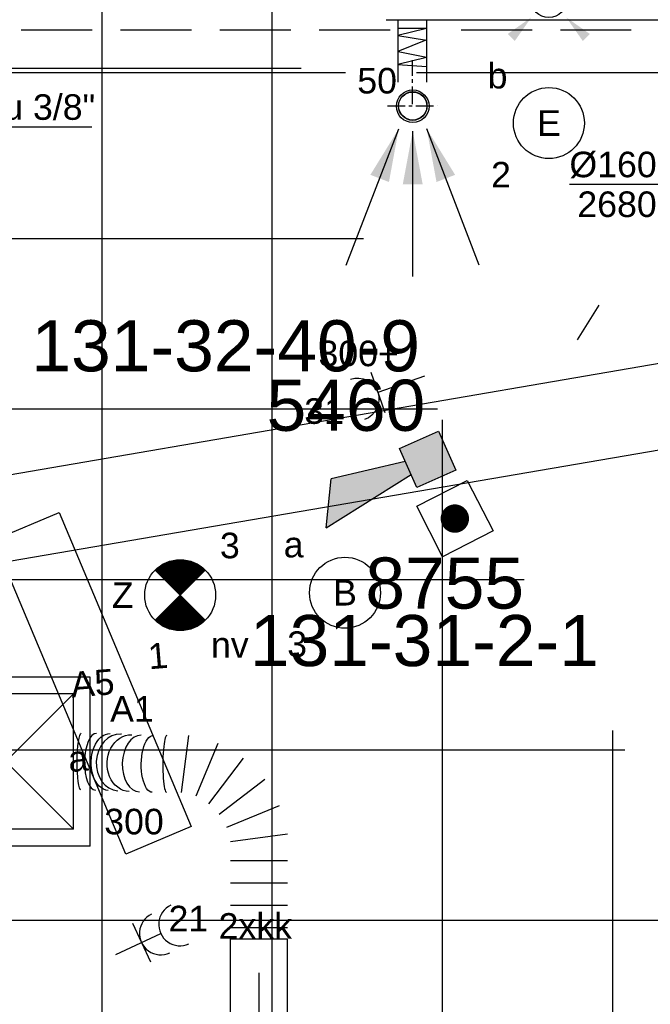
# Model space of a CAD drawing. Extents: x -132501 to 411300, y -42818 to 427495.
# Tile 95 of 256: x 33516 to 35739, y 18017 to 21484. Entities that reach past the tile are written whole.
import ezdxf
from ezdxf.enums import TextEntityAlignment as Align

# ---------------------------------------------------------------- set-up
doc = ezdxf.new("R2010")
doc.units = 0
doc.header["$LTSCALE"] = 50
for name, pattern in [('2322140', [45, 40, -5]), ('2322203', [45, 5, -2, 5, -2, 5, -2, 5, -2, 5, -2, 5, -5]), ('CENTER', [2, 1.25, -0.25, 0.25, -0.25]), ('CENTER2', [28.575, 19.05, -3.175, 3.175, -3.175]), ('STREEPJES', [0.1, 0.05, -0.05])]:
    doc.linetypes.add(name, pattern=pattern)
doc.layers.get('0').update_dxf_attribs({"linetype": 'CONTINUOUS'})
for name, color, linetype in [('45 Plafond 2D arcering', 7, 'CONTINUOUS'), ('57LB', 6, 'CONTINUOUS'), ('brandmeldserienummers', 1, 'CONTINUOUS'), ('EL6131--', 2, 'CONTINUOUS'), ('EL6222--', 3, 'CONTINUOUS'), ('EL6311--', 3, 'CONTINUOUS'), ('EL6350--', 3, 'CONTINUOUS'), ('EL6511--', 3, 'CONTINUOUS'), ('EM6131--', 1, 'CONTINUOUS'), ('WBIB', 7, 'CONTINUOUS'), ('WL524---', 90, 'CONTINUOUS'), ('WL5448--', 4, 'CONTINUOUS'), ('WL570---_RETOUR_RST', 2, 'CONTINUOUS'), ('WL570---_TOEVOER', 3, 'CONTINUOUS'), ('WL570---_TOEVOER_HL', 8, 'CONTINUOUS'), ('WL570---_TOEVOER_RST', 2, 'CONTINUOUS'), ('WL570---_TOEVOER_RST_HL', 1, 'CONTINUOUS'), ('WM5448--', 1, 'CONTINUOUS'), ('WM570---_RETOUR_RST_PR', 1, 'CONTINUOUS'), ('WM570---_TOEVOER', 1, 'CONTINUOUS'), ('WM570---_TOEVOER_PR', 1, 'CONTINUOUS'), ('WM570---_TOEVOER_RST_PR', 1, 'CONTINUOUS')]:
    doc.layers.add(name, color=color, linetype=linetype)
doc.styles.add('BURO-018', font='ARIAL.TTF', dxfattribs={"height": 63})

# ---------------------------------------------------------------- blocks, each defined once
blk = doc.blocks.new('E00028')
at = {"color": 0, "linetype": 'Continuous'}
for p, q in [((1.5, 11), (-1.5, 9.268)), ((1.5, 11), (0.5, 4)), ((-0.5, 4), (-1.5, 9.268)), ((-1.5, 4), (-1.5, 1)), ((1.5, 4), (-1.5, 4)), ((1.5, 1), (1.5, 4)), ((-1.5, 1), (1.5, 1))]:
    blk.add_line(p, q, dxfattribs=at)
for points in [[(-1.5, 9.268), (1.5, 11), (-0.5, 4), (0.5, 4)], [(-1.5, 4), (1.5, 4), (-1.5, 1), (1.5, 1)]]:
    blk.add_solid(points, dxfattribs=at)
at = {"color": 0, "linetype": 'Continuous', "style": 'BURO-018'}
blk.add_attdef('E_TEXT1', text='', height=1.8, dxfattribs=at).set_placement((0, 13.5), align=Align.MIDDLE)
at = {"color": 0, "linetype": 'Continuous', "style": 'BURO-018', "flags": 1}
blk.add_attdef('E_MATCODE', (0, 0), '', height=1.8, dxfattribs=at)
blk = doc.blocks.new('E00124')
at = {"color": 0, "linetype": 'Continuous'}
for p, q in [((-2, 5), (2, 5)), ((-2, 1), (-2, 5)), ((2, 5), (2, 1)), ((2, 1), (-2, 1))]:
    blk.add_line(p, q, dxfattribs=at)
at = {"color": 0, "linetype": 'Continuous', "const_width": 1}
blk.add_lwpolyline([(-0.5, 3, 1), (0.5, 3, 1)], format="xyb", close=True, dxfattribs=at)
at = {"color": 0, "linetype": 'Continuous', "style": 'BURO-018'}
blk.add_attdef('E_TEXT1', text='', height=1.8, dxfattribs=at).set_placement((0, 7.5), align=Align.MIDDLE)
at = {"color": 0, "linetype": 'Continuous', "style": 'BURO-018', "flags": 1}
blk.add_attdef('E_MATCODE', (0, 0), '', height=1.8, dxfattribs=at)
blk = doc.blocks.new('1115B3A')
at = {"color": 0, "linetype": 'Continuous'}
blk.add_circle((0, 0), 2.5, dxfattribs=at)
at = {"color": 0, "linetype": 'Continuous', "style": 'BURO-018'}
for tag, p in [('E_GKAST', (0, 8)), ('E_GROEP', (0, 5)), ('E_SGROEP', (4.5, 5)), ('E_ARMCODE', (0, 0)), ('E_SLET', (4.5, -1))]:
    blk.add_attdef(tag, text='', height=1.8, dxfattribs=at).set_placement(p, align=Align.MIDDLE)
blk = doc.blocks.new('E00018')
at = {"color": 0, "linetype": 'Continuous'}
for p, q in [((-1.768, -1.768), (1.768, 1.768)), ((1.768, -1.768), (-1.768, 1.768))]:
    blk.add_line(p, q, dxfattribs=at)
at = {"color": 0, "linetype": 'Continuous', "const_width": 2.5}
for points in [[(-0.884, 0.884, -0.198912), (0, 1.25, -0.198912), (0.884, 0.884, -1)], [(-0.884, -0.884, 0.198912), (0, -1.25, 0.198912), (0.884, -0.884, 1)]]:
    blk.add_lwpolyline(points, format="xyb", dxfattribs=at)
blk = doc.blocks.new('1115B3A-NO1')
at = {"color": 0, "linetype": 'Continuous'}
blk.add_circle((0, 0), 2.5, dxfattribs=at)
at = {"color": 0, "zscale": 50}
blk.add_blockref('E00018', (0, 0), dxfattribs=at)
at = {"color": 0, "linetype": 'Continuous', "style": 'BURO-018'}
for tag, p in [('E_GKAST', (0, 8)), ('E_GROEP', (0, 5)), ('E_SGROEP', (4.5, 5)), ('E_ARMCODE', (0, 0)), ('E_SLET', (4.5, -1))]:
    blk.add_attdef(tag, text='', height=1.8, dxfattribs=at).set_placement(p, align=Align.MIDDLE)
blk = doc.blocks.new('E001611200250')
at = {"color": 0}
for p, q in [((-12, -2.5), (-12, 2.5)), ((-12, 2.5), (12, 2.5)), ((12, 2.5), (12, -2.5)), ((12, -2.5), (-12, -2.5))]:
    blk.add_line(p, q, dxfattribs=at)
at = {"color": 0, "linetype": 'Continuous', "style": 'BURO-018'}
for tag, p in [('E_GKAST', (0, 8)), ('E_GROEP', (0, 5)), ('E_SGROEP', (4.5, 5)), ('E_ARMCODE', (0, 0)), ('E_SLET', (4.5, -3))]:
    blk.add_attdef(tag, text='', height=1.8, dxfattribs=at).set_placement(p, align=Align.MIDDLE)
blk = doc.blocks.new('E00411')
at = {"color": 0, "linetype": 'Continuous'}
blk.add_circle((0, 0), 1.25, dxfattribs=at)
for points in [[(-2.892, 2.396), (-2.396, 2.892), (-1.237, 1.237)], [(2.396, 2.892), (2.892, 2.396), (1.237, 1.237)], [(-2.396, -2.892), (-2.892, -2.396), (-1.237, -1.237)], [(2.892, -2.396), (2.396, -2.892), (1.237, -1.237)]]:
    blk.add_solid(points, dxfattribs=at)
at = {"color": 0, "linetype": 'Continuous', "style": 'BURO-018'}
for tag, p in [('E_SLET1', (0, 4.642)), ('E_GROEP', (0, 0)), ('E_GKAST', (0, 0))]:
    blk.add_attdef(tag, text='', height=1.8, dxfattribs=at).set_placement(p, align=Align.MIDDLE)
at = {"color": 0, "linetype": 'Continuous', "style": 'BURO-018', "flags": 1}
for tag in ['E_MATCODE', 'E_SGROEP']:
    blk.add_attdef(tag, text='', height=1.8, dxfattribs=at).set_placement((0, 0), align=Align.MIDDLE)
blk = doc.blocks.new('111304')
at = {"color": 0, "linetype": 'Continuous'}
for p, q in [((-1.5, 4.5), (1.5, 4.5)), ((0, 1), (0, 4.5))]:
    blk.add_line(p, q, dxfattribs=at)
blk.add_arc((0, 6), 1.5, 180, 0, dxfattribs=at)
at = {"color": 0, "linetype": 'Continuous', "style": 'BURO-018'}
for tag, p in [('E_GKAST', (0, 11.5)), ('E_GROEP', (0, 8.5)), ('E_SGROEP', (4.5, 8.5))]:
    blk.add_attdef(tag, text='', height=1.8, dxfattribs=at).set_placement(p, align=Align.MIDDLE)
at = {"color": 0, "linetype": 'Continuous', "style": 'BURO-018', "flags": 1}
for tag, p in [('E_VERMCODE', (13, 8.5)), ('E_MATCODE', (0, 0))]:
    blk.add_attdef(tag, text='', height=1.8, dxfattribs=at).set_placement(p, align=Align.MIDDLE)
blk = doc.blocks.new('*U247')
at = {"ltscale": 10}
for points in [[(-49.2, 79.1), (-149.3, 241.6), (-83.8, 266.8)], [(0, 87.5), (-35.1, 275.1), (35.1, 275.1)], [(49.2, 79.1), (83.8, 266.8), (149.3, 241.6)]]:
    blk.add_hatch(color=0, dxfattribs=at).paths.add_polyline_path(points)
at = {"color": 0, "ltscale": 10}
for p, q in [((0, 600, -2400), (0, 87.5, -2400)), ((-234.2, 560.2, -2400), (-49.2, 79.1, -2400)), ((234.2, 560.2, -2400), (49.2, 79.1, -2400))]:
    blk.add_line(p, q, dxfattribs=at)
for radius in [57.5, 50]:
    blk.add_circle((0, 0, -2400), radius, dxfattribs=at)
at = {"layer": 'WL570---_RETOUR_RST', "color": 1, "style": 'BURO-018'}
for tag in ['MC', 'Q']:
    blk.add_attdef(tag, text='', height=90, dxfattribs=at).set_placement((0, 0), align=Align.MIDDLE)
at = {"layer": 'WM570---_RETOUR_RST_PR', "color": 1, "style": 'BURO-018'}
blk.add_attdef('POSNR', text='', height=90, dxfattribs=at).set_placement((0, 0), align=Align.MIDDLE)
blk = doc.blocks.new('*U338')
at = {"layer": 'WM570---_TOEVOER', "color": 0, "ltscale": 10}
for p, q in [((-50, -50), (50, 50)), ((50, 0), (-575.2, 0))]:
    blk.add_line(p, q, dxfattribs=at)
at = {"layer": 'WM570---_TOEVOER', "color": 0, "style": 'BURO-018'}
for s, p in [('%%c160', (-575.2, 25)), ('2680', (-547.3, -115))]:
    blk.add_text(s, height=90, dxfattribs=at).set_placement(p)
blk = doc.blocks.new('*U374')
at = {"color": 0, "ltscale": 10}
for p, q in [((297.5, 297.5, -2765), (-297.5, 297.5, -2765)), ((-297.5, 100, -2765), (-297.5, 297.5, -2765)), ((297.5, -297.5, -2765), (297.5, 297.5, -2765)), ((238.5, 238.5, -2765), (-238.5, 238.5, -2765)), ((-238.5, -238.5, -2765), (-238.5, 238.5, -2765)), ((238.5, -238.5, -2765), (-238.5, 238.5, -2765)), ((-238.5, -238.5, -2765), (238.5, 238.5, -2765)), ((238.5, -238.5, -2765), (238.5, 238.5, -2765)), ((-297.5, -297.5, -2765), (-297.5, -100, -2765)), ((238.5, -238.5, -2765), (-238.5, -238.5, -2765)), ((297.5, -297.5, -2765), (-297.5, -297.5, -2765))]:
    blk.add_line(p, q, dxfattribs=at)
at = {"color": 8, "linetype": 'STREEPJES', "ltscale": 10}
blk.add_line((-297.5, -100, -2765), (-297.5, 100, -2765), dxfattribs=at)
at = {"layer": 'WL570---_TOEVOER_RST_HL', "linetype": 'CENTER2'}
blk.add_circle((0, 0, -2765), 0.075, dxfattribs=at)
at = {"layer": 'WL570---_TOEVOER_RST', "color": 1, "style": 'BURO-018'}
for tag in ['MC', 'Q']:
    blk.add_attdef(tag, text='', height=90, dxfattribs=at).set_placement((0, 0), align=Align.MIDDLE)
at = {"layer": 'WM570---_TOEVOER_RST_PR', "color": 1, "style": 'BURO-018'}
blk.add_attdef('POSNR', text='', height=90, dxfattribs=at).set_placement((0, 0), align=Align.MIDDLE)
blk = doc.blocks.new('*U1437')
at = {"color": 0, "ltscale": 10}
for p, q in [((0, 150, -3030), (3376.9, 150, -3030)), ((0, -150, -3030), (3376.9, -150, -3030))]:
    blk.add_line(p, q, dxfattribs=at)
at = {"layer": 'EM6131--', "color": 1, "style": 'BURO-018'}
blk.add_attdef('POSNR', text='', height=90, dxfattribs=at).set_placement((0, 0), align=Align.MIDDLE)
blk = doc.blocks.new('*U1565')
at = {"color": 0, "ltscale": 10}
for p, q in [((524.3, 654.4, -3020), (724.3, 654.4, -3020)), ((721, 484.5, -3020), (721.2, 486.6, -3020)), ((517.3, 421.6, -3020), (517.2, 420.9, -3020)), ((515.7, 273.7, -3020), (715.7, 247.3, -3020)), ((688.5, 145.6, -3020), (502.1, 222.8, -3020)), ((475.8, 177.2, -3020), (635.8, 54.4, -3020)), ((561.3, -20.1, -3020), (438.5, 140, -3020)), ((392.9, 113.6, -3020), (470.1, -72.7, -3020)), ((0, 100, -3020), (0, -100, -3020)), ((39.5, 100, -3020), (39.5, -100, -3020)), ((118.4, 100, -3020), (118.4, -100, -3020)), ((197.3, 100, -3020), (197.3, -100, -3020)), ((276.3, 100, -3020), (276.3, -100, -3020)), ((368.4, -100, -3020), (342.1, 100, -3020))]:
    blk.add_line(p, q, dxfattribs=at)
at = {"color": 0, "ltscale": 10, "extrusion": (0, 0, -1)}
for centre, major_axis, ratio, start_param, end_param in [((624.3, 627.2, -3020), (100, -0.5), 0.137837, 3.142297, 6.283889), ((622.7, 528.1, -3020), (100, -3.1), 0.638476, 3.146992, 6.288585), ((618.6, 453, -3020), (-99.9, 5.5), 0.826029, 6.270158, 9.411751), ((616.2, 374.7, -3020), (-100, 1.6), 0.403216, 6.280773, 9.422366)]:
    blk.add_ellipse(centre, major_axis=major_axis, ratio=ratio, start_param=start_param, end_param=end_param, dxfattribs=at)
at = {"color": 0, "ltscale": 10}
for centre, major_axis, ratio, start_param, end_param in [((623.7, 574.7, -3020), (-100, 1.6), 0.403216, 3.144005, 6.285597), ((621.3, 491, -3020), (-99.9, 5.5), 0.826029, 3.15462, 6.270158), ((617.2, 418.2, -3020), (100, -3.1), 0.638476, 0.0054, 3.136193), ((615.7, 325.5, -3020), (100, -0.5), 0.137837, 6.282481, 9.424074)]:
    blk.add_ellipse(centre, major_axis=major_axis, ratio=ratio, start_param=start_param, end_param=end_param, dxfattribs=at)
at = {"layer": 'WM570---_TOEVOER_PR', "color": 1, "style": 'BURO-018'}
blk.add_attdef('POSNR', text='', height=90, dxfattribs=at).set_placement((0, 0), align=Align.MIDDLE)
blk = doc.blocks.new('*U1569')
at = {"color": 0, "ltscale": 10}
for p, q in [((0, 100, -3020), (2818.2, 100, -3020)), ((2818.2, 100, -3020), (2818.2, -100, -3020)), ((0, -100, -3020), (2818.2, -100, -3020))]:
    blk.add_line(p, q, dxfattribs=at)
at = {"layer": 'WL570---_TOEVOER_HL', "linetype": 'CENTER2'}
blk.add_line((0, 0, -3020), (2818.2, 0, -3020), dxfattribs=at)
at = {"layer": 'WM570---_TOEVOER_PR', "color": 1, "style": 'BURO-018'}
blk.add_attdef('POSNR', text='', height=90, dxfattribs=at).set_placement((0, 0), align=Align.MIDDLE)
blk = doc.blocks.new('111304A')
at = {"color": 0, "linetype": 'Continuous'}
for p, q in [((0, 1), (0, 4.5)), ((-1.5, 3), (1.5, 3))]:
    blk.add_line(p, q, dxfattribs=at)
for centre in [(0, 6), (0, 4.5)]:
    blk.add_arc(centre, 1.5, 180, 0, dxfattribs=at)
at = {"color": 0, "linetype": 'Continuous', "style": 'BURO-018'}
for tag, p in [('E_GKAST', (0, 11.5)), ('E_GROEP', (0, 8.5)), ('E_SGROEP', (4.5, 8.5))]:
    blk.add_attdef(tag, text='', height=1.8, dxfattribs=at).set_placement(p, align=Align.MIDDLE)
at = {"color": 0, "linetype": 'Continuous', "style": 'BURO-018', "flags": 1}
for tag, p in [('E_VERMCODE', (13, 8.5)), ('E_MATCODE', (0, 0))]:
    blk.add_attdef(tag, text='', height=1.8, dxfattribs=at).set_placement(p, align=Align.MIDDLE)
blk = doc.blocks.new('GAFGHYHY')
at = {"layer": '45 Plafond 2D arcering', "linetype": 'Continuous'}
h = blk.add_hatch(dxfattribs=at)
h.set_pattern_fill('RASTER_600_0002', color=8, style=0, pattern_type=2)
h.set_pattern_definition([(0, (329606.6, 263113), (0, 600), []), (90, (329606.6, 263113), (-600, 0), [])])
h.paths.add_polyline_path([(314958.4, 262579.2), (311651.4, 262579.2), (311651.4, 260865.8), (318334.4, 260865.8), (318334.4, 255497.5), (322319.4, 254963.9), (325862.9, 254725.7), (325862.9, 257249.3), (333290.9, 257249.3), (333290.9, 254942.5), (336798.3, 255489.7), (340391.3, 256042.1), (347581.1, 257147.4), (347540, 258187), (344346.2, 258187), (344274, 258060.1, -0.292774), (338835.2, 268361), (333245.8, 267502.2), (329585.4, 267292.1), (328865.2, 267293.5, 0.013134), (328865.7, 267533.5), (329496.9, 267532.3), (329497.1, 270676.8), (328743.1, 270676.8), (328743.1, 270841.8), (329497.1, 270841.8), (329497.1, 272301.8), (326028.6, 272301.8), (326028.6, 270841.8), (326783.1, 270841.8), (326783.1, 270676.8), (326008.6, 270676.8), (315530.3, 270676.8, -0.063565), (316101.1, 268525.1), (316090.1, 268527.3, -0.003567), (316103.7, 268406.4), (316579.8, 268479.9), (316533, 268710.4), (316694, 268745.3, -0.13568), (316434, 263929), (316278, 263981), (316414.8, 264432), (314732.6, 264432, 0.018168)], flags=0)
h.paths.add_polyline_path([(325877.2, 261732.8, -51.816741), (326135.7, 261974.1), (326121.5, 261988.2), (325864.1, 261748)], flags=0)
h.paths.add_polyline_path([(329466.1, 263438.9, -1), (335716.1, 263438.9, -1)], flags=0)
h.paths.add_polyline_path([(339101.7, 258177.8, -1), (333851.7, 258177.8, -1)], flags=0)
blk = doc.blocks.new('*U2180', base_point=(33317.7, 21296.6, 2900))
at = {"color": 0, "linetype": 'Continuous'}
for p, q in [((33367.7, 21346.6, 2900), (33267.7, 21246.6, 2900)), ((33317.7, 21106.6, 2900), (33317.7, 21346.6, 2900)), ((33317.7, 21106.6, 2900), (33770.7, 21106.6, 2900))]:
    blk.add_line(p, q, dxfattribs=at)
at = {"color": 0, "linetype": 'Continuous', "style": 'BURO-018'}
blk.add_text('Cu 3/8"', height=90, dxfattribs=at).set_placement((33367.7, 21131.6, 2900))
blk = doc.blocks.new('*U2181', base_point=(33281.2, 21447.3, 2900))
at = {"color": 0, "linetype": 'Continuous'}
for p, q in [((33281.2, 21547.3, 2900), (33281.2, 21397.3, 2900)), ((33281.2, 21547.3, 2900), (33734.1, 21547.3, 2900)), ((33331.2, 21497.3, 2900), (33231.2, 21397.3, 2900))]:
    blk.add_line(p, q, dxfattribs=at)
at = {"color": 0, "linetype": 'Continuous', "style": 'BURO-018'}
blk.add_text('Cu 5/8"', height=90, dxfattribs=at).set_placement((33331.2, 21572.3, 2900))

msp = doc.modelspace()

# ---------------------------------------------------------------- linework, layer by layer
at = {"layer": '57LB', "color": 1, "linetype": 'Continuous'}
for p, q in [((34808.3439, 21483.7652), (38793.4168, 21483.7652)), ((34850.4961, 21264.0885), (34850.4961, 21483.7652)), ((34951.2202, 21264.3114), (34951.2202, 21483.7652)), ((34950.3396, 21453.2389), (34849.402, 21427.9843)), ((34849.402, 21427.9843), (34950.553, 21411.6399)), ((34850.4961, 21454.9521), (34951.2202, 21454.9521)), ((34948.3246, 21411.6399), (34848.9088, 21372.0483)), ((34851.1373, 21372.0483), (34950.8546, 21352.8276)), ((34950.0819, 21351.4006), (34849.1442, 21326.146)), ((34849.1442, 21326.146), (34950.2437, 21319.8428))]:
    msp.add_line(p, q, dxfattribs=at)
at = {"layer": '57LB', "linetype": 'Continuous'}
msp.add_line((35558.0411, 20479.3492), (35481.056, 20356.6623), dxfattribs=at)
at = {"layer": 'WBIB', "color": 1, "linetype": 'CENTER'}
for p, q in [((34901.1398, 21186.9912), (34901.1398, 21341.5007)), ((34812.9383, 21180.91), (34988.2472, 21180.91))]:
    msp.add_line(p, q, dxfattribs=at)
at = {"layer": 'WBIB', "color": 2}
msp.add_circle((34902.0784, 21180.91), 50, dxfattribs=at)
at = {"layer": 'WL5448--', "linetype": '2322203'}
msp.add_line((37072.2858, 21447.3426, 2900), (31498.923, 21447.3426, 2900), dxfattribs=at)
at = {"layer": 'WL5448--', "linetype": '2322140'}
msp.add_line((36914.7486, 21296.6056, 2900), (31341.3858, 21296.6056, 2900), dxfattribs=at)

# ---------------------------------------------------------------- block references
at = {"layer": 'EL6131--', "rotation": 9.735102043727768}
msp.add_blockref('*U1437', (32658.1906, 19588.336, 3030), dxfattribs=at)
at = {"layer": 'EL6222--'}
ref = msp.add_blockref('111304', (34990.816, 20245.8035), dxfattribs=dict(at, xscale=-49.99999999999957, yscale=50.0000000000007, zscale=50, rotation=109.1993109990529))
ref.add_attrib('E_GROEP', '31', dxfattribs={"layer": '0', "color": 1, "linetype": 'Continuous', "height": 90, "style": 'BURO-018'}).set_placement((34589.4544, 20106.04), align=Align.MIDDLE)
ref = msp.add_blockref('111304A', (33809.6516, 18170.9918), dxfattribs=dict(at, xscale=49.99999999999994, yscale=49.99999999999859, zscale=49.99999999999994, rotation=295.069576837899))
ref.add_attrib('E_GROEP', '21', dxfattribs={"layer": '0', "color": 1, "linetype": 'Continuous', "height": 90, "style": 'BURO-018'}).set_placement((34111.1744, 18319.65), align=Align.MIDDLE)
at = {"layer": 'EL6311--'}
ref = msp.add_blockref('E00411', (35381.4295, 21553.8842), dxfattribs=dict(at, xscale=50, yscale=50, zscale=50))
ref.add_attrib('E_SLET1', 'b', dxfattribs={"layer": '0', "color": 1, "linetype": 'Continuous', "height": 90, "style": 'BURO-018'}).set_placement((35606.4295, 21653.8842), align=Align.MIDDLE)
ref = msp.add_blockref('1115B3A', (35381.788, 21120.084), dxfattribs=dict(at, xscale=50.00000000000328, yscale=50.00000000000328, zscale=50, rotation=181.9948371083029))
ref.add_attrib('E_ARMCODE', 'E', dxfattribs={"layer": '0', "color": 1, "linetype": 'Continuous', "height": 90, "style": 'BURO-018'}).set_placement((35381.788, 21120.084), align=Align.MIDDLE)
ref.add_attrib('E_SLET', 'b', dxfattribs={"layer": '0', "color": 1, "linetype": 'Continuous', "height": 90, "style": 'BURO-018'}).set_placement((35200.8024, 21288.8863), align=Align.MIDDLE)
ref.add_attrib('E_GROEP', '2', dxfattribs={"layer": '0', "color": 1, "linetype": 'Continuous', "height": 90, "style": 'BURO-018'}).set_placement((35212.9858, 20939.0984), align=Align.MIDDLE)
ref = msp.add_blockref('E001611200250', (33773.2622, 19147.413), dxfattribs=dict(at, xscale=49.99999999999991, yscale=49.99999999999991, zscale=49.99999999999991, rotation=292.8243653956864))
ref.add_attrib('E_ARMCODE', 'A5', dxfattribs={"layer": '0', "color": 1, "linetype": 'Continuous', "height": 90, "rotation": 4.7139419, "style": 'BURO-018'}).set_placement((33773.2622, 19147.413), align=Align.MIDDLE)
ref.add_attrib('E_SLET', 'a', dxfattribs={"layer": '0', "color": 1, "linetype": 'Continuous', "height": 90, "rotation": 4.7139419, "style": 'BURO-018'}).set_placement((33722.2866, 18881.8447), align=Align.MIDDLE)
ref.add_attrib('E_GROEP', '1', dxfattribs={"layer": '0', "color": 1, "linetype": 'Continuous', "height": 90, "rotation": 4.7139419, "style": 'BURO-018'}).set_placement((34003.6867, 19244.3899), align=Align.MIDDLE)
ref = msp.add_blockref('1115B3A', (34663.1452, 19466.3146), dxfattribs=dict(at, xscale=50.00000000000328, yscale=50.00000000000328, zscale=50, rotation=181.9948371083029))
ref.add_attrib('E_ARMCODE', 'B', dxfattribs={"layer": '0', "color": 1, "linetype": 'Continuous', "height": 90, "style": 'BURO-018'}).set_placement((34663.1452, 19466.3146), align=Align.MIDDLE)
ref.add_attrib('E_SLET', 'a', dxfattribs={"layer": '0', "color": 1, "linetype": 'Continuous', "height": 90, "style": 'BURO-018'}).set_placement((34482.1596, 19635.1169), align=Align.MIDDLE)
ref.add_attrib('E_GROEP', '3', dxfattribs={"layer": '0', "color": 1, "linetype": 'Continuous', "height": 90, "style": 'BURO-018'}).set_placement((34494.3429, 19285.329), align=Align.MIDDLE)
at = {"layer": 'EL6350--'}
ref = msp.add_blockref('1115B3A-NO1', (34082.2531, 19457.7566), dxfattribs=dict(at, xscale=50, yscale=50, zscale=50))
ref.add_attrib('E_ARMCODE', 'Z', dxfattribs={"layer": '0', "color": 1, "linetype": 'Continuous', "height": 90, "style": 'BURO-018'}).set_placement((33879.4747, 19457.7566), align=Align.MIDDLE)
ref.add_attrib('E_SLET', 'nv', dxfattribs={"layer": '0', "color": 1, "linetype": 'Continuous', "height": 90, "style": 'BURO-018'}).set_placement((34257.2531, 19282.7566), align=Align.MIDDLE)
ref.add_attrib('E_GROEP', '3', dxfattribs={"layer": '0', "color": 1, "linetype": 'Continuous', "height": 90, "style": 'BURO-018'}).set_placement((34257.2531, 19632.7566), align=Align.MIDDLE)
at = {"layer": 'EL6511--'}
for name, p, xscale, yscale, zscale, rotation in [('E00028', (35068.6779, 19987.2498), -50.00000000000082, 50.00000000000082, 50, 114.0122494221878), ('E00124', (34916.7219, 19659.2898), 50.00000000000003, 50.00000000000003, 50.00000000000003, 297.041567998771)]:
    msp.add_blockref(name, p, dxfattribs=dict(at, xscale=xscale, yscale=yscale, zscale=zscale, rotation=rotation))
at = {"layer": 'WL524---'}
msp.add_blockref('GAFGHYHY', (-304837.0445, -242743.8149), dxfattribs=at)
at = {"layer": 'WL570---_RETOUR_RST'}
ref = msp.add_blockref('*U247', (34901.9085, 21179.4965, 2400), dxfattribs=dict(at, rotation=180))
ref.add_attrib('Q', '50', dxfattribs={"color": 1, "height": 90, "style": 'BURO-018'}).set_placement((34776.3811, 21269.3637), align=Align.MIDDLE)
at = {"layer": 'WL570---_TOEVOER', "rotation": 90}
for name, p in [('*U1565', (34360.1254, 18247.4359, 3020)), ('*U1569', (34360.1254, 15429.1998, 3020))]:
    msp.add_blockref(name, p, dxfattribs=at)
at = {"layer": 'WL570---_TOEVOER_RST'}
ref = msp.add_blockref('*U374', (33467.1914, 18871.7145, 2765), dxfattribs=at)
ref.add_attrib('Q', '300', dxfattribs={"color": 1, "height": 90, "style": 'BURO-018'}).set_placement((33919.3563, 18660.5315), align=Align.MIDDLE)
ref.add_attrib('MC', 'A1', dxfattribs={"color": 1, "height": 90, "style": 'BURO-018'}).set_placement((33912.2067, 19057.2734), align=Align.MIDDLE)
at = {"layer": 'WM5448--'}
for name, p in [('*U2181', (33281.1669, 21447.3426, 2900)), ('*U2180', (33317.7492, 21296.6056, 2900))]:
    msp.add_blockref(name, p, dxfattribs=at)
at = {"layer": 'WM570---_TOEVOER'}
msp.add_blockref('*U338', (36029.413, 20904.4053, 2680), dxfattribs=at)

# ---------------------------------------------------------------- texts
at = {"layer": 'brandmeldserienummers', "color": 1, "style": 'BURO-018'}
for s, p in [('131-32-40-9', (33557.7514, 20245.9205)), ('5460', (34386.6953, 20036.4351)), ('8755', (34734.9458, 19410.3675)), ('131-31-2-1', (34327.9583, 19207.9452))]:
    msp.add_text(s, height=180, dxfattribs=at).set_placement(p)
at = {"layer": 'EL6222--', "color": 1, "style": 'BURO-018'}
for s, p in [('300+', (34569.6771, 20263.9376)), ('2xkk', (34217.755, 18248.0479))]:
    msp.add_text(s, height=90, dxfattribs=at).set_placement(p)

doc.saveas('drawing.dxf')
